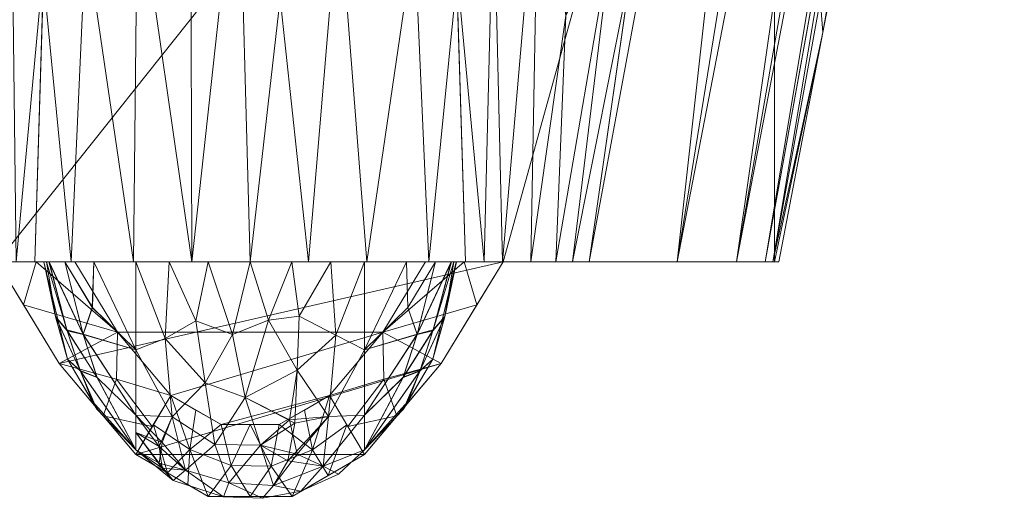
# Model space of a CAD drawing. Header units: millimetres. Extents: x -191 to 191, y -360 to 0.
# Tile 2 of 4: x -58 to 191, y -360 to -239. Entities that reach past the tile are written whole.
import ezdxf

# ---------------------------------------------------------------- set-up
doc = ezdxf.new("R2010")
doc.units = ezdxf.units.MM
doc.layers.add('M-520-M_DRAINAGE_FW', color=2, linetype='Continuous', lineweight=30)

# ---------------------------------------------------------------- blocks, each defined once
blk = doc.blocks.new('AmericanStandard_WCWallHung_AcaciaE__CL3119B-6DACTPT_ - CL3119B-6DACTPT-3449-3D View 1')
at = {"layer": 'M-520-M_DRAINAGE_FW', "lineweight": 9}
mesh = blk.add_polyface(dxfattribs=at)
corners = [(-190.59, 0), (190.59, 0), (182.65, -42.96), (132.5, -53.04), (132.5, -300), (63.91, -300), (48.3, -325.71), (28.9, -348.7), (10.6, -359.37), (-10.59, -359.37), (-28.89, -348.7), (-48.29, -325.71), (-63.9, -300), (-132.5, -300), (-132.5, -53.04), (-182.65, -42.96)]
mesh.append_faces([[corners[k] for k in face] for face in [(6, 10, 11, 5)]], dxfattribs={"vtx0": -1, "vtx2": -1})
mesh.append_faces([[corners[k] for k in face] for face in [(5, 11, 12, 3)]], dxfattribs={"vtx0": -1, "vtx2": -1, "vtx3": -1})
mesh.append_faces([[corners[k] for k in face] for face in [(9, 10, 7, 8), (4, 5, 3)]], dxfattribs={"vtx1": -1})
mesh.append_faces([[corners[k] for k in face] for face in [(6, 7, 10)]], dxfattribs={"vtx1": -1, "vtx2": -1})
mesh.append_faces([[corners[k] for k in face] for face in [(1, 2, 3, 0)]], dxfattribs={"vtx2": -1})
mesh.append_faces([[corners[k] for k in face] for face in [(14, 15, 0, 3), (12, 13, 14, 3)]], dxfattribs={"vtx2": -1, "vtx3": -1})
mesh = blk.add_polyface(dxfattribs=at)
corners = [(-85.67, -300, 383.94), (-70.94, -300, 403.89), (-54.42, -300, 422.38), (-45.23, 0, 547.61), (-77.41, 0, 530.99), (-105.62, 0, 508.26), (-128.7, 0, 480.34), (-49.77, -148.35, 485.69), (-107.42, -148.35, 432.67), (-63.81, -300, 411.87), (-74.93, -153.72, 466.23), (-77.3, -300, 395.28), (-83.68, -194.33, 439.49), (-92.16, -203.75, 424.99), (-105.73, -88.04, 465.92), (-89.6, -90.6, 481.69), (-91.52, 0, 519.63), (-58.95, 0, 540.53), (-47.5, -74.18, 516.65), (-63.43, -111.26, 492.8), (-60.14, -215.94, 451.39), (-70.68, -237.7, 432.8), (-96.55, -224.18, 408.31), (-117.16, 0, 494.3), (-118.06, -74.18, 456.5), (-99.96, -68.67, 481.74), (-80.03, -72.43, 497.83), (-59.12, -300, 417.13), (-52.1, -224.18, 454.03), (-81.49, -300, 389.61)]
mesh.append_faces([[corners[k] for k in face] for face in [(17, 18, 3), (24, 23, 6), (28, 27, 2), (29, 22, 0)]], dxfattribs={"vtx0": -1})
mesh.append_faces([[corners[k] for k in face] for face in [(9, 21, 1), (18, 19, 7), (4, 19, 17), (23, 25, 5), (16, 26, 4)]], dxfattribs={"vtx0": -1, "vtx1": -1})
mesh.append_faces([[corners[k] for k in face] for face in [(22, 29, 13), (10, 15, 12), (18, 17, 19), (21, 20, 10), (1, 21, 12), (26, 16, 15), (23, 24, 14), (27, 28, 20), (19, 20, 7), (12, 13, 11), (13, 14, 8), (15, 25, 12), (12, 14, 13), (25, 23, 14), (4, 26, 19), (25, 15, 5), (26, 15, 10), (10, 20, 19), (20, 21, 9), (12, 21, 10), (12, 25, 14), (19, 26, 10)]], dxfattribs={"vtx0": -1, "vtx1": -1, "vtx2": -1})
mesh.append_faces([[corners[k] for k in face] for face in [(20, 9, 27), (13, 8, 22)]], dxfattribs={"vtx0": -1, "vtx2": -1})
mesh.append_faces([[corners[k] for k in face] for face in [(11, 1, 12), (16, 5, 15), (24, 8, 14), (28, 7, 20), (29, 11, 13)]], dxfattribs={"vtx1": -1, "vtx2": -1})
mesh = blk.add_polyface(dxfattribs=at)
corners = [(-54.42, -300, 422.38), (-29.51, -300, 439.3), (0, -300, 445.24), (29.51, -300, 439.3), (54.42, -300, 422.38), (45.23, 0, 547.61), (15.4, 0, 555.25), (-15.4, 0, 555.25), (-45.23, 0, 547.61), (50.04, -157.06, 482.05), (30.21, -119.27, 506.94), (7.53, -149.6, 500.55), (-15.06, -182.52, 487.33), (-50.04, -157.06, 482.05), (-32.8, -113.39, 508.22), (45.19, -300, 428.65), (52.23, -228.53, 452.22), (41.53, -217.74, 464.16), (47.63, -78.53, 514.83), (40.56, -138.17, 495.25), (30.31, 0, 551.43), (14.76, -300, 442.27), (22.42, -208.54, 475.93), (7.56, -233.3, 469.56), (-2.97, -191.63, 485.28), (0, 0, 555.25), (-7.45, -91.69, 522.01), (-20.74, -82.55, 523.45), (-30.31, 0, 551.43), (7.71, -65.94, 531.53), (18.32, -108.77, 514.15), (-14.76, -300, 442.27), (-45.19, -300, 428.65), (-52.23, -228.53, 452.22), (-41.53, -217.74, 464.16), (-47.63, -78.53, 514.83), (-28.48, -204.44, 475.47)]
mesh.append_faces([[corners[k] for k in face] for face in [(1, 34, 32), (9, 17, 16), (7, 26, 25), (31, 36, 1)]], dxfattribs={"vtx0": -1, "vtx1": -1})
mesh.append_faces([[corners[k] for k in face] for face in [(18, 10, 19), (28, 14, 27), (16, 17, 15), (2, 23, 24), (29, 30, 6), (36, 12, 27), (17, 22, 3), (24, 26, 12), (11, 26, 24), (22, 17, 10), (17, 9, 19), (17, 19, 10), (30, 22, 10), (23, 22, 11), (22, 23, 21), (24, 23, 11), (26, 11, 29), (12, 31, 24), (27, 26, 7), (12, 26, 27), (27, 14, 36), (26, 29, 25), (30, 29, 11), (22, 30, 11), (30, 10, 20), (36, 31, 12), (34, 33, 32), (36, 34, 1), (13, 34, 14), (34, 36, 14)]], dxfattribs={"vtx0": -1, "vtx1": -1, "vtx2": -1})
mesh.append_faces([[corners[k] for k in face] for face in [(29, 6, 25), (14, 28, 8), (19, 9, 18), (17, 3, 15), (10, 5, 20), (23, 2, 21), (30, 20, 6), (14, 35, 13), (27, 7, 28), (14, 8, 35)]], dxfattribs={"vtx0": -1, "vtx2": -1})
mesh.append_faces([[corners[k] for k in face] for face in [(18, 5, 10), (31, 2, 24), (21, 3, 22), (13, 33, 34)]], dxfattribs={"vtx1": -1, "vtx2": -1})
mesh.append_faces([[corners[k] for k in face] for face in [(15, 4, 16), (33, 0, 32)]], dxfattribs={"vtx2": -1})
mesh = blk.add_polyface(dxfattribs=at)
corners = [(54.42, -300, 422.38), (70.94, -300, 403.89), (85.67, -300, 383.94), (128.7, 0, 480.34), (105.62, 0, 508.26), (77.41, 0, 530.99), (45.23, 0, 547.61), (107.42, -148.35, 432.67), (49.77, -148.35, 485.69), (77.3, -300, 395.28), (87.3, -153.72, 454.79), (63.81, -300, 411.87), (72.87, -194.33, 450.06), (61.47, -203.75, 455.45), (63.03, -88.04, 502.75), (81.7, -90.6, 488.52), (91.52, 0, 519.63), (118.86, 0, 492.24), (118.06, -74.18, 456.5), (102.46, -111.26, 458.37), (91.65, -215.94, 419.48), (79.82, -237.7, 423.16), (52.1, -224.18, 454.03), (61.32, 0, 539.3), (47.5, -74.18, 516.65), (73.41, -68.67, 504.25), (93.64, -72.43, 486.26), (81.49, -300, 389.61), (96.55, -224.18, 408.31), (59.12, -300, 417.13)]
mesh.append_faces([[corners[k] for k in face] for face in [(17, 18, 3), (24, 23, 6), (28, 27, 2), (29, 22, 0)]], dxfattribs={"vtx0": -1})
mesh.append_faces([[corners[k] for k in face] for face in [(9, 21, 1), (18, 19, 7), (4, 19, 17), (23, 25, 5), (16, 26, 4)]], dxfattribs={"vtx0": -1, "vtx1": -1})
mesh.append_faces([[corners[k] for k in face] for face in [(22, 29, 13), (10, 15, 12), (18, 17, 19), (21, 20, 10), (1, 21, 12), (26, 16, 15), (23, 24, 14), (27, 28, 20), (19, 20, 7), (12, 13, 11), (13, 14, 8), (15, 25, 12), (12, 14, 13), (25, 23, 14), (4, 26, 19), (25, 15, 5), (26, 15, 10), (10, 20, 19), (20, 21, 9), (12, 21, 10), (12, 25, 14), (19, 26, 10)]], dxfattribs={"vtx0": -1, "vtx1": -1, "vtx2": -1})
mesh.append_faces([[corners[k] for k in face] for face in [(20, 9, 27), (13, 8, 22)]], dxfattribs={"vtx0": -1, "vtx2": -1})
mesh.append_faces([[corners[k] for k in face] for face in [(11, 1, 12), (16, 5, 15), (24, 8, 14), (28, 7, 20), (29, 11, 13)]], dxfattribs={"vtx1": -1, "vtx2": -1})
mesh = blk.add_polyface(dxfattribs=at)
corners = [(85.67, -300, 383.94), (107.93, -300, 343.54), (122.91, -300, 299.92), (130.17, -300, 254.37), (184.37, 0, 318.24), (175.29, 0, 375.22), (156.54, 0, 429.79), (128.7, 0, 480.34), (158.67, -142.25, 287.95), (180.29, 0, 343.87), (141.22, 0, 457.6), (108.3, -142.25, 434.63), (165.91, 0, 402.51)]
mesh.append_faces([[corners[k] for k in face] for face in [(10, 1, 6), (12, 2, 5), (1, 10, 0), (2, 12, 1)]], dxfattribs={"vtx0": -1, "vtx1": -1})
mesh.append_faces([[corners[k] for k in face] for face in [(2, 9, 5), (10, 11, 0), (9, 3, 8), (9, 2, 3)]], dxfattribs={"vtx0": -1, "vtx2": -1})
mesh.append_faces([[corners[k] for k in face] for face in [(12, 6, 1)]], dxfattribs={"vtx1": -1, "vtx2": -1})
mesh.append_faces([[corners[k] for k in face] for face in [(8, 4, 9), (10, 7, 11)]], dxfattribs={"vtx2": -1})
mesh = blk.add_polyface(dxfattribs=at)
corners = [(190.59, 0, 144.94), (189.04, 0, 231.64), (184.37, 0, 318.24), (130.17, -300, 254.37), (132.13, -300, 223.76), (133.6, -300, 193.13), (144.77, -242.01, 188.02), (155.85, -184.01, 182.9), (166.85, -125.98, 177.76), (177.78, -67.94, 172.61), (178.99, -61.57, 171.35), (180.13, -55.62, 168.72), (181.14, -50.44, 164.75), (181.94, -46.4, 159.59), (182.46, -43.83, 153.53), (182.65, -42.96, 147), (182.65, -42.96, 143.89), (182.65, -42.96, 140.77), (189.82, 0, 188.29), (190.21, 0, 166.61), (156.62, -153.6, 285.54), (186.47, 0, 279.28)]
mesh.append_faces([[corners[k] for k in face] for face in [(4, 20, 3)]], dxfattribs={"vtx0": -1})
mesh.append_faces([[corners[k] for k in face] for face in [(19, 15, 0), (15, 19, 14), (14, 19, 13), (18, 12, 19), (9, 18, 8), (8, 1, 7), (10, 18, 9), (21, 6, 1)]], dxfattribs={"vtx0": -1, "vtx1": -1})
mesh.append_faces([[corners[k] for k in face] for face in [(4, 6, 21), (4, 21, 20)]], dxfattribs={"vtx0": -1, "vtx1": -1, "vtx2": -1})
mesh.append_faces([[corners[k] for k in face] for face in [(8, 18, 1), (19, 12, 13), (1, 6, 7)]], dxfattribs={"vtx0": -1, "vtx2": -1})
mesh.append_faces([[corners[k] for k in face] for face in [(17, 0, 16), (2, 20, 21)]], dxfattribs={"vtx1": -1})
mesh.append_faces([[corners[k] for k in face] for face in [(15, 16, 0), (11, 12, 18), (10, 11, 18)]], dxfattribs={"vtx1": -1, "vtx2": -1})
mesh.append_faces([[corners[k] for k in face] for face in [(4, 5, 6)]], dxfattribs={"vtx2": -1})
mesh = blk.add_polyface(dxfattribs=at)
corners = [(132.5, -53.04, 132.53), (132.5, -57.07, 148.82), (132.5, -68.21, 161.37), (132.5, -83.91, 167.29), (132.5, -300, 192.95), (132.5, -300), (132.5, -53.04)]
mesh.append_faces([[corners[k] for k in face] for face in [(3, 6, 0)]], dxfattribs={"vtx0": -1, "vtx2": -1})
mesh.append_faces([[corners[k] for k in face] for face in [(1, 2, 3, 0)]], dxfattribs={"vtx2": -1})
mesh.append_faces([[corners[k] for k in face] for face in [(3, 4, 5, 6)]], dxfattribs={"vtx3": -1})
mesh = blk.add_polyface(dxfattribs=at)
corners = [(132.5, -300, 192.95), (132.5, -83.91, 167.29), (177.78, -67.94, 172.61), (166.85, -125.98, 177.76), (155.85, -184.01, 182.9), (144.77, -242.01, 188.02), (133.6, -300, 193.13)]
mesh.append_faces([[corners[k] for k in face] for face in [(0, 5, 6)]], dxfattribs={"vtx0": -1})
mesh.append_faces([[corners[k] for k in face] for face in [(1, 5, 0), (5, 1, 4)]], dxfattribs={"vtx0": -1, "vtx1": -1})
mesh.append_faces([[corners[k] for k in face] for face in [(3, 4, 1)]], dxfattribs={"vtx1": -1, "vtx2": -1})
mesh.append_faces([[corners[k] for k in face] for face in [(1, 2, 3)]], dxfattribs={"vtx2": -1})
mesh = blk.add_polyface(dxfattribs=at)
corners = [(130.17, -300, 254.37), (122.91, -300, 299.92), (107.93, -300, 343.54), (85.67, -300, 383.94), (70.94, -300, 403.89), (54.42, -300, 422.38), (29.51, -300, 439.3), (0, -300, 445.24), (-29.51, -300, 439.3), (-54.42, -300, 422.38), (-70.94, -300, 403.89), (-85.67, -300, 383.94), (-107.93, -300, 343.54), (-122.91, -300, 299.92), (-130.17, -300, 254.37), (-132.13, -300, 223.76), (-133.6, -300, 193.13), (-132.5, -300, 192.95), (-132.5, -300), (-63.9, -300), (-54.11, -300, 75), (-44.32, -300, 150), (44.33, -300, 150), (54.12, -300, 75), (63.91, -300), (132.5, -300), (132.5, -300, 192.95), (133.6, -300, 193.13), (132.13, -300, 223.76), (-28.9, -300, 167.2), (-39.51, -300, 180.5), (-46.84, -300, 195.88), (-50.82, -300, 212.52), (-52.11, -300, 229.42), (-52.12, -300, 246.02), (-50.86, -300, 262.91), (-46.84, -300, 279.82), (-39.51, -300, 295.22), (-28.9, -300, 308.52), (-20.42, -300, 315), (-10.57, -300, 319.1), (0, -300, 320.51), (10.57, -300, 319.1), (20.42, -300, 315), (28.9, -300, 308.52), (39.51, -300, 295.23), (46.84, -300, 279.84), (50.82, -300, 263.21), (52.11, -300, 246.3), (52.12, -300, 229.71), (50.86, -300, 212.81), (46.84, -300, 195.9), (39.51, -300, 180.5), (28.9, -300, 167.2), (20.42, -300, 160.72), (10.57, -300, 156.62), (0, -300, 155.21), (-10.57, -300, 156.62), (-20.42, -300, 160.72)]
mesh.append_faces([[corners[k] for k in face] for face in [(32, 17, 31), (30, 21, 29), (10, 40, 9), (36, 13, 35), (55, 22, 54), (56, 22, 55), (54, 22, 53), (3, 44, 2)]], dxfattribs={"vtx0": -1, "vtx1": -1})
mesh.append_faces([[corners[k] for k in face] for face in [(17, 20, 21), (21, 56, 57), (21, 57, 58), (35, 13, 14, 34), (37, 12, 13, 36), (38, 11, 12, 37), (11, 38, 39), (41, 8, 9, 40), (56, 21, 22), (0, 48, 49, 28), (26, 22, 23), (2, 44, 45, 1), (1, 46, 47, 0), (1, 45, 46)]], dxfattribs={"vtx0": -1, "vtx2": -1})
mesh.append_faces([[corners[k] for k in face] for face in [(21, 30, 31, 17)]], dxfattribs={"vtx0": -1, "vtx2": -1, "vtx3": -1})
mesh.append_faces([[corners[k] for k in face] for face in [(16, 17, 15)]], dxfattribs={"vtx1": -1})
mesh.append_faces([[corners[k] for k in face] for face in [(58, 29, 21), (52, 53, 22), (49, 50, 28), (7, 8, 41, 6), (47, 48, 0)]], dxfattribs={"vtx1": -1, "vtx2": -1})
mesh.append_faces([[corners[k] for k in face] for face in [(32, 33, 15, 17), (50, 51, 26, 28), (51, 52, 22, 26)]], dxfattribs={"vtx1": -1, "vtx2": -1, "vtx3": -1})
mesh.append_faces([[corners[k] for k in face] for face in [(33, 34, 14, 15), (10, 11, 39, 40), (43, 44, 3, 4), (42, 43, 4, 5), (5, 6, 41, 42)]], dxfattribs={"vtx1": -1, "vtx3": -1})
mesh.append_faces([[corners[k] for k in face] for face in [(18, 19, 20, 17), (26, 27, 28)]], dxfattribs={"vtx2": -1})
mesh.append_faces([[corners[k] for k in face] for face in [(23, 24, 25, 26)]], dxfattribs={"vtx3": -1})
mesh = blk.add_polyface(dxfattribs=at)
corners = [(-20.04, -333.77, 150), (-33.5, -317.83, 150), (-44.32, -300, 150), (-54.11, -300, 75), (-63.9, -300), (-48.29, -325.71), (-28.89, -348.7), (-57.3, -310.89), (-24.73, -341.68, 70.52), (-37.1, -338.96), (-33.76, -329.64, 82.83)]
mesh.append_faces([[corners[k] for k in face] for face in [(3, 1, 2)]], dxfattribs={"vtx0": -1})
mesh.append_faces([[corners[k] for k in face] for face in [(5, 1, 7)]], dxfattribs={"vtx0": -1, "vtx1": -1})
mesh.append_faces([[corners[k] for k in face] for face in [(3, 7, 1), (5, 10, 1), (9, 8, 10)]], dxfattribs={"vtx0": -1, "vtx1": -1, "vtx2": -1})
mesh.append_faces([[corners[k] for k in face] for face in [(10, 8, 0)]], dxfattribs={"vtx0": -1, "vtx2": -1})
mesh.append_faces([[corners[k] for k in face] for face in [(0, 1, 10), (5, 9, 10)]], dxfattribs={"vtx1": -1, "vtx2": -1})
mesh.append_faces([[corners[k] for k in face] for face in [(9, 6, 8), (3, 4, 7)]], dxfattribs={"vtx2": -1})
mesh = blk.add_polyface(dxfattribs=at)
corners = [(-28.9, -300, 167.2), (-28.9, -322.3, 180.46), (-28.9, -338.81, 200.47), (-28.9, -347.57, 224.89), (-28.9, -347.57, 250.83), (-28.9, -338.81, 275.25), (-28.9, -322.3, 295.26), (-28.9, -300, 308.52), (-39.51, -300, 295.22), (-46.84, -300, 279.82), (-50.86, -300, 262.91), (-52.12, -300, 246.02), (-52.11, -300, 229.42), (-50.82, -300, 212.52), (-46.84, -300, 195.88), (-39.51, -300, 180.5), (-46.14, -324.59, 237.86), (-42.18, -318.32, 199.71), (-42.21, -318.38, 275.89), (-42.97, -327.49, 218.32), (-42.88, -327.65, 257.46), (-39.87, -311.59, 287.52), (-39.89, -311.51, 188.18), (-28.9, -347.57, 237.86), (-38.75, -337.29, 243.41), (-39.86, -335.35, 229.33), (-52.11, -300, 237.72), (-38.71, -329.16, 206), (-46.3, -317.22, 212.03), (-49.17, -313.86, 223.15), (-51.46, -300, 220.97), (-38.67, -329.22, 269.75), (-46.21, -317.45, 263.7), (-49.17, -313.92, 252.44), (-51.49, -300, 254.46)]
mesh.append_faces([[corners[k] for k in face] for face in [(5, 31, 4), (9, 21, 8), (10, 18, 9), (23, 25, 3), (3, 27, 2), (34, 32, 10)]], dxfattribs={"vtx0": -1, "vtx1": -1})
mesh.append_faces([[corners[k] for k in face] for face in [(19, 27, 3), (24, 20, 16), (20, 24, 4), (27, 17, 2), (17, 14, 22), (16, 26, 29), (17, 27, 28), (25, 24, 16), (32, 33, 20), (33, 26, 16), (28, 29, 30), (23, 24, 25), (16, 20, 33), (6, 8, 21), (18, 21, 9), (18, 6, 21), (15, 1, 22), (5, 18, 31), (1, 17, 22), (31, 32, 20), (16, 19, 25), (19, 3, 25), (28, 27, 19), (29, 28, 19), (13, 17, 28), (16, 29, 19), (32, 31, 18), (4, 31, 20), (18, 10, 32), (32, 34, 33)]], dxfattribs={"vtx0": -1, "vtx1": -1, "vtx2": -1})
mesh.append_faces([[corners[k] for k in face] for face in [(17, 13, 14), (24, 23, 4), (29, 26, 12), (29, 12, 30), (33, 11, 26)]], dxfattribs={"vtx0": -1, "vtx2": -1})
mesh.append_faces([[corners[k] for k in face] for face in [(0, 1, 15)]], dxfattribs={"vtx1": -1})
mesh.append_faces([[corners[k] for k in face] for face in [(5, 6, 18), (14, 15, 22), (1, 2, 17), (30, 13, 28), (34, 11, 33)]], dxfattribs={"vtx1": -1, "vtx2": -1})
mesh.append_faces([[corners[k] for k in face] for face in [(6, 7, 8)]], dxfattribs={"vtx2": -1})
mesh = blk.add_polyface(dxfattribs=at)
corners = [(-20.04, -333.77, 150), (-7.34, -341.18, 150), (7.35, -341.18, 150), (20.04, -333.77, 150), (33.5, -317.83, 150), (44.33, -300, 150), (-44.32, -300, 150), (-33.5, -317.83, 150)]
mesh.append_faces([[corners[k] for k in face] for face in [(4, 7, 0)]], dxfattribs={"vtx0": -1, "vtx2": -1})
mesh.append_faces([[corners[k] for k in face] for face in [(0, 1, 3, 4)]], dxfattribs={"vtx1": -1, "vtx3": -1})
mesh.append_faces([[corners[k] for k in face] for face in [(5, 6, 7, 4), (1, 2, 3)]], dxfattribs={"vtx2": -1})
mesh = blk.add_polyface(dxfattribs=at)
corners = [(-28.9, -300, 308.52), (-28.9, -322.3, 295.26), (-28.9, -338.81, 275.25), (-28.9, -347.57, 250.83), (-28.9, -347.57, 224.89), (-28.9, -338.81, 200.47), (-28.9, -322.3, 180.46), (-28.9, -300, 167.2), (-20.42, -300, 160.72), (-10.57, -300, 156.62), (0, -300, 155.21), (10.57, -300, 156.62), (20.42, -300, 160.72), (28.9, -300, 167.2), (28.9, -322.3, 180.46), (28.9, -338.81, 200.47), (28.9, -347.57, 224.89), (28.9, -347.57, 250.83), (28.9, -338.81, 275.25), (28.9, -322.3, 295.26), (28.9, -300, 308.52), (20.42, -300, 315), (10.57, -300, 319.1), (0, -300, 320.51), (-10.57, -300, 319.1), (-20.42, -300, 315), (2.63, -346.39, 191.32), (2.63, -346.39, 284.4), (-6.71, -359.47, 237.86), (-11.32, -330.64, 174.79), (-11.32, -330.64, 300.93), (12.84, -358.02, 237.86), (11.85, -327.42, 172.19), (11.85, -327.42, 303.53), (-16.37, -352.71, 212.24), (-16.37, -352.71, 263.48), (18.5, -351.71, 263.47), (18.5, -351.71, 212.26), (-4.43, -318.42, 163.97), (-4.43, -318.42, 311.75), (-19.44, -355.3, 237.86), (-19.73, -339.19, 189.22), (-19.73, -339.19, 286.5), (19.81, -339.14, 286.5), (19.81, -339.14, 189.22), (-21.46, -319.43, 171.29), (-21.46, -319.43, 304.44), (21.63, -318.57, 170.82), (21.63, -318.57, 304.91), (5.93, -356.57, 260.49), (5.93, -356.57, 215.24), (-1.26, -334.33, 176.22), (-1.26, -334.33, 299.5), (-8.96, -346.18, 192.61), (-8.96, -346.18, 283.11), (-5.37, -355.91, 212.65), (-5.37, -355.91, 263.07), (4.62, -314.74, 161.86), (4.62, -314.74, 313.86), (12.41, -313.76, 163.15), (12.41, -313.76, 312.58), (-13.72, -314.89, 164.26), (-13.72, -314.89, 311.46), (22.32, -353.68, 237.86), (-28.9, -343.19, 212.68), (-22.99, -346.75, 206.21), (-22.24, -352.22, 222.3), (-28.9, -343.19, 263.04), (-22.99, -350.9, 257.19), (-22.21, -345.74, 272.91), (11.27, -340.84, 289.84), (9.49, -350.32, 275.33), (11.85, -348.68, 198.49), (9.94, -339.97, 184.22), (3.15, -359.82, 241.13)]
mesh.append_faces([[corners[k] for k in face] for face in [(15, 44, 14), (0, 46, 25), (10, 38, 9), (7, 45, 6), (8, 45, 7), (24, 39, 23), (21, 48, 20), (1, 46, 0), (23, 58, 22), (64, 66, 4), (67, 69, 2)]], dxfattribs={"vtx0": -1, "vtx1": -1})
mesh.append_faces([[corners[k] for k in face] for face in [(29, 38, 51), (73, 44, 72), (47, 32, 59), (53, 41, 29), (32, 57, 59), (36, 49, 31), (61, 38, 29), (50, 26, 72), (10, 57, 38), (40, 28, 35), (44, 15, 37), (32, 73, 51), (36, 31, 63), (24, 62, 39), (22, 58, 60), (23, 39, 58), (54, 30, 42), (21, 60, 48), (70, 27, 71), (45, 41, 6), (67, 68, 69), (42, 30, 46), (63, 37, 16), (34, 53, 55), (33, 58, 52), (43, 36, 18), (28, 74, 56), (50, 37, 31), (43, 70, 71), (52, 39, 30), (66, 65, 34), (28, 40, 34), (29, 51, 53), (64, 65, 66), (69, 68, 35), (54, 27, 52), (48, 43, 19), (70, 43, 33), (72, 44, 37), (47, 44, 32), (61, 45, 8), (41, 45, 29), (42, 46, 1), (62, 46, 30), (44, 47, 14), (43, 48, 33), (27, 54, 56), (74, 31, 49), (74, 50, 31), (55, 28, 34), (51, 38, 57), (53, 51, 26), (54, 52, 30), (52, 27, 70), (55, 26, 50), (34, 41, 53), (42, 35, 54), (56, 54, 35), (26, 55, 53), (55, 50, 74), (28, 56, 35), (27, 56, 49), (59, 57, 11), (51, 57, 32), (52, 58, 39), (60, 58, 33), (47, 59, 12), (48, 60, 33), (38, 61, 9), (45, 61, 29), (46, 62, 25), (39, 62, 30), (36, 63, 17), (37, 63, 31), (65, 41, 34), (41, 65, 5), (34, 40, 66), (40, 4, 66), (42, 69, 35), (3, 40, 68), (40, 35, 68), (42, 2, 69), (52, 70, 33), (27, 49, 71), (49, 36, 71), (43, 71, 36), (50, 72, 37), (73, 72, 26), (51, 73, 26), (44, 73, 32), (56, 74, 49), (74, 28, 55)]], dxfattribs={"vtx0": -1, "vtx1": -1, "vtx2": -1})
mesh.append_faces([[corners[k] for k in face] for face in [(57, 10, 11), (47, 12, 13), (61, 8, 9), (42, 1, 2), (41, 5, 6), (62, 24, 25), (63, 16, 17)]], dxfattribs={"vtx0": -1, "vtx2": -1})
mesh.append_faces([[corners[k] for k in face] for face in [(15, 16, 37), (67, 3, 68), (64, 5, 65), (17, 18, 36), (18, 19, 43), (3, 4, 40), (13, 14, 47), (19, 20, 48), (11, 12, 59), (21, 22, 60)]], dxfattribs={"vtx1": -1, "vtx2": -1})
mesh = blk.add_polyface(dxfattribs=at)
corners = [(44.33, -300, 150), (33.5, -317.83, 150), (20.04, -333.77, 150), (28.9, -348.7), (48.3, -325.71), (63.91, -300), (54.12, -300, 75), (57.31, -310.89), (24.73, -341.68, 70.52), (37.11, -338.96), (33.76, -329.64, 82.83)]
mesh.append_faces([[corners[k] for k in face] for face in [(4, 10, 9)]], dxfattribs={"vtx0": -1, "vtx1": -1})
mesh.append_faces([[corners[k] for k in face] for face in [(4, 1, 10), (8, 9, 10), (1, 7, 6)]], dxfattribs={"vtx0": -1, "vtx1": -1, "vtx2": -1})
mesh.append_faces([[corners[k] for k in face] for face in [(1, 4, 7), (10, 1, 2)]], dxfattribs={"vtx0": -1, "vtx2": -1})
mesh.append_faces([[corners[k] for k in face] for face in [(2, 8, 10)]], dxfattribs={"vtx1": -1, "vtx2": -1})
mesh.append_faces([[corners[k] for k in face] for face in [(6, 0, 1), (8, 3, 9), (7, 5, 6)]], dxfattribs={"vtx2": -1})
mesh = blk.add_polyface(dxfattribs=at)
corners = [(28.9, -300, 308.52), (28.9, -322.3, 295.26), (28.9, -338.81, 275.25), (28.9, -347.57, 250.83), (28.9, -347.57, 224.89), (28.9, -338.81, 200.47), (28.9, -322.3, 180.46), (28.9, -300, 167.2), (39.51, -300, 180.5), (46.84, -300, 195.9), (50.86, -300, 212.81), (52.12, -300, 229.71), (52.11, -300, 246.3), (50.82, -300, 263.21), (46.84, -300, 279.84), (39.51, -300, 295.23), (46.14, -324.59, 237.86), (42.18, -318.32, 276.01), (42.21, -318.38, 199.83), (42.97, -327.49, 257.4), (42.88, -327.65, 218.26), (39.87, -311.59, 188.2), (39.89, -311.51, 287.54), (28.9, -347.57, 237.86), (38.75, -337.29, 232.31), (39.86, -335.35, 246.39), (52.11, -300, 238), (38.71, -329.16, 269.73), (46.3, -317.22, 263.69), (49.17, -313.86, 252.57), (51.46, -300, 254.75), (38.67, -329.22, 205.98), (46.21, -317.45, 212.02), (49.17, -313.92, 223.29), (51.49, -300, 221.26)]
mesh.append_faces([[corners[k] for k in face] for face in [(23, 25, 3), (3, 27, 2), (34, 32, 10)]], dxfattribs={"vtx0": -1, "vtx1": -1})
mesh.append_faces([[corners[k] for k in face] for face in [(9, 18, 21), (19, 25, 16), (15, 1, 22), (1, 17, 22), (20, 33, 16), (19, 27, 3), (28, 29, 30), (33, 26, 16), (18, 31, 5), (4, 20, 24), (17, 27, 28), (18, 6, 21), (31, 32, 20), (23, 24, 25), (17, 14, 22), (2, 27, 17), (32, 33, 20), (16, 26, 29), (6, 8, 21), (25, 24, 16), (20, 16, 24), (19, 3, 25), (28, 27, 19), (29, 28, 19), (13, 17, 28), (16, 29, 19), (32, 31, 18), (4, 31, 20), (18, 10, 32), (32, 34, 33)]], dxfattribs={"vtx0": -1, "vtx1": -1, "vtx2": -1})
mesh.append_faces([[corners[k] for k in face] for face in [(21, 8, 9), (22, 14, 15), (24, 23, 4), (29, 26, 12), (29, 12, 30), (33, 11, 26)]], dxfattribs={"vtx0": -1, "vtx2": -1})
mesh.append_faces([[corners[k] for k in face] for face in [(7, 8, 6)]], dxfattribs={"vtx1": -1})
mesh.append_faces([[corners[k] for k in face] for face in [(9, 10, 18), (4, 5, 31), (1, 2, 17), (5, 6, 18), (13, 14, 17), (30, 13, 28), (34, 11, 33)]], dxfattribs={"vtx1": -1, "vtx2": -1})
mesh.append_faces([[corners[k] for k in face] for face in [(15, 0, 1)]], dxfattribs={"vtx2": -1})
mesh = blk.add_polyface(dxfattribs=at)
corners = [(20.04, -333.77, 150), (7.35, -341.18, 150), (-7.34, -341.18, 150), (-20.04, -333.77, 150), (-28.89, -348.7), (-10.59, -359.37), (10.6, -359.37), (28.9, -348.7), (0, -359.37), (5.34, -351.7, 69.78), (15.74, -347.54, 75.81), (-4.76, -351.55, 71.62), (-15.23, -347.43, 78.56), (19.75, -354.03), (24.47, -341.24, 75), (-24.46, -341.24, 75), (-20.89, -353.36), (0, -341.18, 150), (13.7, -337.48, 150), (-13.69, -337.48, 150), (-15.74, -356.36)]
mesh.append_faces([[corners[k] for k in face] for face in [(6, 9, 8), (0, 10, 14), (17, 9, 1)]], dxfattribs={"vtx0": -1, "vtx1": -1})
mesh.append_faces([[corners[k] for k in face] for face in [(9, 17, 11), (12, 5, 11), (10, 9, 6), (10, 1, 9), (8, 9, 11), (2, 12, 11), (13, 14, 10), (16, 12, 15)]], dxfattribs={"vtx0": -1, "vtx1": -1, "vtx2": -1})
mesh.append_faces([[corners[k] for k in face] for face in [(12, 3, 15), (10, 6, 13), (10, 0, 18), (10, 18, 1), (12, 2, 19), (12, 16, 20)]], dxfattribs={"vtx0": -1, "vtx2": -1})
mesh.append_faces([[corners[k] for k in face] for face in [(5, 8, 11), (17, 2, 11), (19, 3, 12), (20, 5, 12)]], dxfattribs={"vtx1": -1, "vtx2": -1})
mesh.append_faces([[corners[k] for k in face] for face in [(13, 7, 14), (15, 4, 16)]], dxfattribs={"vtx2": -1})

msp = doc.modelspace()

# ---------------------------------------------------------------- block references
at = {"layer": 'M-520-M_DRAINAGE_FW', "lineweight": 9}
msp.add_blockref('AmericanStandard_WCWallHung_AcaciaE__CL3119B-6DACTPT_ - CL3119B-6DACTPT-3449-3D View 1', (0, 0), dxfattribs=at)

doc.saveas('drawing.dxf')
